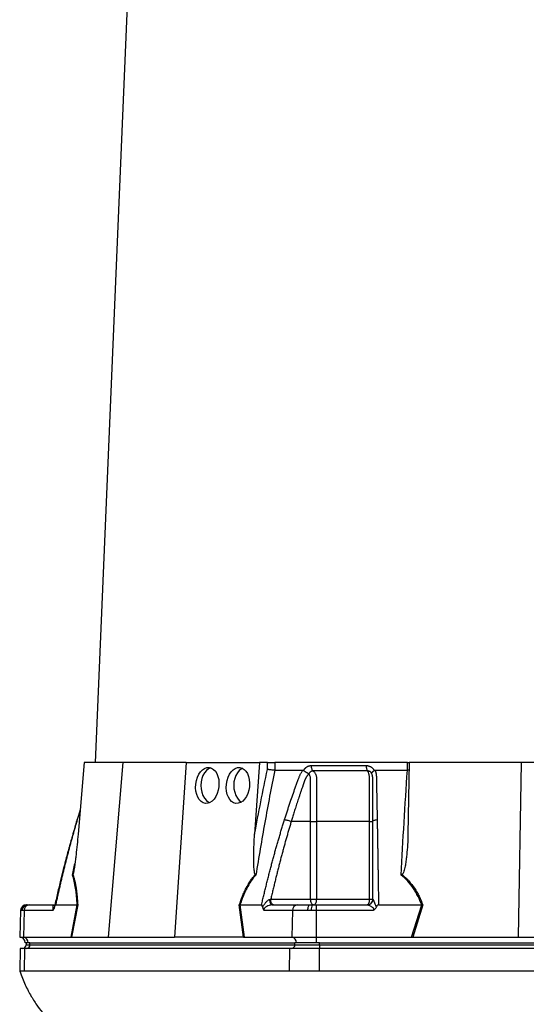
# Model space of a CAD drawing. Header units: millimetres. Extents: x 764 to 1378, y 655 to 2770.
# Tile 6 of 11: x 780 to 1047, y 1194 to 1713. Entities that reach past the tile are written whole.
import ezdxf

# ---------------------------------------------------------------- set-up
doc = ezdxf.new("R2010")
doc.units = ezdxf.units.MM

msp = doc.modelspace()

# ---------------------------------------------------------------- linework, layer by layer
at = {"color": 7, "linetype": 'Continuous', "lineweight": 25}
for p, q in [((855.67, 2174.37), (819.74, 1320.99)), ((813.92, 1320.99), (810.72, 1283.2)), ((834.4, 1320.99), (813.92, 1320.99)), ((834.4, 1320.99), (826.63, 1228.99)), ((867.74, 1320.99), (834.4, 1320.99)), ((867.74, 1320.99), (861.57, 1228.99)), ((867.74, 1320.99), (906.34, 1320.99)), ((906.34, 1320.99), (903.81, 1283.2)), ((910.69, 1320.99), (906.34, 1320.99)), ((910.6, 1317.44), (910.69, 1320.99)), ((914.51, 1320.99), (914.41, 1316.99)), ((984.44, 1320.99), (914.51, 1320.99)), ((984.41, 1316.99), (984.44, 1320.99)), ((984.44, 1320.99), (985.15, 1320.99)), ((985.32, 1320.99), (984.66, 1283.2)), ((1044.4, 1320.99), (985.32, 1320.99)), ((1044.4, 1320.99), (1042.8, 1228.99)), ((1111.09, 1320.99), (1044.4, 1320.99)), ((929.65, 1316.86), (929.72, 1316.99)), ((966.81, 1316.99), (966.89, 1316.86)), ((985.25, 1317.04), (984.41, 1316.99)), ((811.81, 1296.13), (810.17, 1290.85)), ((933.36, 1289.99), (923.14, 1289.99)), ((933.36, 1248.99), (933.36, 1289.99)), ((936.52, 1289.99), (936.52, 1248.99)), ((964.48, 1248.99), (964.48, 1289.99)), ((810.53, 1246.01), (807.34, 1228.99)), ((897.91, 1228.99), (895.75, 1246.01)), ((912.35, 1248.99), (933.36, 1248.99)), ((933.36, 1248.99), (936.52, 1248.99)), ((936.52, 1248.99), (964.48, 1248.99)), ((964.48, 1248.99), (966.15, 1248.99)), ((992.53, 1246.01), (987.18, 1228.99)), ((780.44, 1243.1), (779.95, 1228.99)), ((781.28, 1243.1), (780.77, 1243.1)), ((782.37, 1243.1), (781.28, 1243.1)), ((782.37, 1243.1), (781.94, 1228.99)), ((797.4, 1243.1), (782.37, 1243.1)), ((783.44, 1245.99), (783.7, 1245.99)), ((783.7, 1245.99), (784.11, 1245.99)), ((784.11, 1245.99), (784.97, 1245.99)), ((784.97, 1245.99), (798.43, 1245.99)), ((798.89, 1245.99), (810.28, 1245.99)), ((807.1, 1228.99), (810.29, 1245.99)), ((896.08, 1245.99), (898.24, 1228.99)), ((896.09, 1245.99), (907.48, 1245.99)), ((923.82, 1243.1), (908.79, 1243.1)), ((912.95, 1245.99), (926.42, 1245.99)), ((923.82, 1243.1), (923.4, 1228.99)), ((931.92, 1243.1), (923.82, 1243.1)), ((926.42, 1245.99), (932.83, 1245.99)), ((933.72, 1243.1), (931.92, 1243.1)), ((932.83, 1245.99), (934.26, 1245.99)), ((936.29, 1243.1), (933.72, 1243.1)), ((934.26, 1245.99), (936.29, 1245.99)), ((936.29, 1245.99), (963.23, 1245.99)), ((966.36, 1243.1), (936.29, 1243.1)), ((936.29, 1243.1), (936.29, 1228.99)), ((969.15, 1245.99), (991.94, 1245.99)), ((986.61, 1228.99), (991.95, 1245.99)), ((779.95, 1228.99), (781.94, 1228.99)), ((781.94, 1228.99), (807.1, 1228.99)), ((784.45, 1225.99), (782.84, 1225.99)), ((783.31, 1225.99), (783.31, 1224.99)), ((785.32, 1225.99), (784.45, 1225.99)), ((785.32, 1225.99), (925.04, 1225.99)), ((785.32, 1224.99), (785.32, 1225.99)), ((807.45, 1228.99), (826.63, 1228.99)), ((826.63, 1228.99), (861.57, 1228.99)), ((897.71, 1228.99), (861.57, 1228.99)), ((898.24, 1228.99), (923.4, 1228.99)), ((923.4, 1228.99), (936.29, 1228.99)), ((925.04, 1224.99), (925.04, 1225.99)), ((925.9, 1225.99), (925.04, 1225.99)), ((936.29, 1225.99), (925.9, 1225.99)), ((936.29, 1228.99), (986.61, 1228.99)), ((936.29, 1228.99), (936.29, 1225.99)), ((938.03, 1225.99), (936.29, 1225.99)), ((938.03, 1225.99), (1217.46, 1225.99)), ((938.03, 1224.99), (938.03, 1225.99)), ((987.49, 1228.99), (1042.8, 1228.99)), ((1042.8, 1228.99), (1112.69, 1228.99)), ((780.26, 1222.99), (780.05, 1210.98)), ((782.67, 1222.99), (780.26, 1222.99)), ((782.49, 1210.99), (782.67, 1222.99)), ((922.39, 1222.99), (782.67, 1222.99)), ((785.32, 1224.99), (925.04, 1224.99)), ((922.21, 1210.99), (922.39, 1222.99)), ((938.03, 1222.99), (922.39, 1222.99)), ((925.04, 1224.99), (938.03, 1224.99)), ((938.03, 1224.99), (1217.46, 1224.99)), ((938.03, 1224.99), (938.03, 1222.99)), ((938.03, 1210.99), (938.03, 1222.99)), ((1217.46, 1222.99), (938.03, 1222.99)), ((922.21, 1210.99), (782.49, 1210.99)), ((1217.46, 1210.99), (938.03, 1210.99))]:
    msp.add_line(p, q, dxfattribs=at)
at = {"color": 8, "linetype": 'Continuous', "lineweight": 25}
for p, q in [((811.78, 1295.66), (810.3, 1290.95)), ((810.19, 1290.84), (810.3, 1290.95)), ((807.74, 1261.75), (809.1, 1267.88)), ((780.77, 1243.1), (780.44, 1243.1)), ((783.31, 1224.99), (785.32, 1224.99))]:
    msp.add_line(p, q, dxfattribs=at)
at = {"color": 7, "linetype": 'Continuous', "lineweight": 25, "flags": 128}
for points in [[(880.71, 1318.3), (879.51, 1317.77), (878.37, 1316.89), (877.37, 1315.71), (876.55, 1314.27), (875.94, 1312.63), (875.56, 1310.85), (875.43, 1308.99), (875.56, 1307.14), (875.94, 1305.36), (876.55, 1303.71), (877.37, 1302.27), (878.37, 1301.09), (879.51, 1300.22), (880.1, 1299.91)], [(897.42, 1318.05), (896.88, 1317.77), (895.73, 1316.89), (894.73, 1315.71), (893.91, 1314.27), (893.3, 1312.63), (892.93, 1310.85), (892.8, 1308.99), (892.93, 1307.14), (893.3, 1305.36), (893.91, 1303.71), (894.73, 1302.27), (895.73, 1301.09), (896.83, 1300.24)], [(912.95, 1245.99), (912.75, 1246.05), (912.55, 1246.21), (912.36, 1246.47), (912.2, 1246.83), (912.07, 1247.26), (911.96, 1247.76), (911.9, 1248.3), (911.87, 1248.87)], [(934.86, 1245.99), (934.56, 1246.05), (934.28, 1246.22), (934.02, 1246.5), (933.8, 1246.87), (933.61, 1247.33), (933.47, 1247.84), (933.39, 1248.41), (933.36, 1248.99)], [(934.86, 1245.99), (935.18, 1246.05), (935.49, 1246.22), (935.78, 1246.5), (936.03, 1246.87), (936.24, 1247.33), (936.39, 1247.84), (936.49, 1248.41), (936.52, 1248.99)], [(963.15, 1245.99), (963.41, 1246.05), (963.66, 1246.22), (963.89, 1246.5), (964.09, 1246.87), (964.26, 1247.33), (964.38, 1247.84), (964.46, 1248.41), (964.48, 1248.99)], [(931.92, 1243.1), (931.94, 1243.67), (932, 1244.21), (932.09, 1244.71), (932.2, 1245.15), (932.34, 1245.51), (932.49, 1245.77), (932.66, 1245.94), (932.83, 1245.99)]]:
    msp.add_lwpolyline(points, dxfattribs=at)
at = {"color": 7, "linetype": 'Continuous', "lineweight": 25}
for centre, radius, start, end in [((963.21, 1248.97), 2.98, 270.3276, 358.0291), ((783.44, 1242.99), 3, 90, 178), ((783.74, 1243.03), 2.96, 90.6447, 178.6908), ((784.19, 1243.08), 2.91, 91.7006, 179.756), ((785.17, 1243.19), 2.8, 94.2201, 182.0086), ((926.62, 1243.19), 2.8, 94.2201, 182.0086), ((938.13, 1243.78), 4.46, 150.2422, 188.7865), ((779.84, 1225.99), 3, 0, 88), ((781.62, 1226.17), 2.84, 356.3893, 83.4229), ((923.07, 1226.17), 2.84, 356.3893, 83.4229), ((781.31, 1224.99), 2, 270, 0), ((783.44, 1224.87), 1.88, 274.4019, 3.8113), ((923.16, 1224.87), 1.88, 274.4019, 3.8113)]:
    msp.add_arc(centre, radius, start, end, dxfattribs=at)
for centre in [(878.88, 1308.99), (895, 1308.99)]:
    msp.add_ellipse(centre, major_axis=(1.04, 9.48), ratio=0.640333, dxfattribs=at)
for centre, major_axis, ratio, start_param, end_param in [((806.68, 1225.99), (5.92, 0.52), 0.499165, 1.397246, 1.415452), ((898.48, 1225.99), (11.1, -0.22), 0.269565, 1.627237, 1.645443), ((985.95, 1225.99), (17.02, 0.28), 0.175535, 1.477584, 1.49579)]:
    msp.add_ellipse(centre, major_axis=major_axis, ratio=ratio, start_param=start_param, end_param=end_param, dxfattribs=at)
for points, knots in [([(910.69, 1320.99), (910.96, 1320.99), (911.26, 1320.99), (911.91, 1320.99), (912.25, 1320.99), (912.77, 1320.99), (912.94, 1320.99), (913.28, 1320.99), (913.45, 1320.99), (913.94, 1320.99), (914.24, 1320.99), (914.51, 1320.99)], [0, 0, 0, 0, 0.25, 0.25, 0.5, 0.5, 0.625, 0.625, 0.75, 0.75, 1, 1, 1, 1]), ([(929.72, 1316.99), (929.76, 1317.06), (929.84, 1317.19), (929.97, 1317.38), (930.1, 1317.57), (930.23, 1317.75), (930.37, 1317.91), (930.52, 1318.08), (930.68, 1318.23), (930.84, 1318.37), (931, 1318.51), (931.17, 1318.64), (931.35, 1318.76), (931.53, 1318.87), (931.78, 1319.01), (932.09, 1319.16), (932.47, 1319.29), (932.85, 1319.39), (933.25, 1319.45), (933.51, 1319.46), (933.65, 1319.46)], [0, 0, 0, 0, 0.044249, 0.088103, 0.131644, 0.174954, 0.21812, 0.261226, 0.304357, 0.347601, 0.391041, 0.434763, 0.478847, 0.523375, 0.568424, 0.654803, 0.740537, 0.826241, 0.912528, 1, 1, 1, 1]), ([(933.65, 1319.46), (933.64, 1319.18), (933.66, 1318.89), (933.75, 1318.3), (933.81, 1318.01), (934, 1317.49), (934.11, 1317.26), (934.37, 1316.87), (934.51, 1316.71), (934.66, 1316.6)], [0, 0, 0, 0, 0.25, 0.25, 0.5, 0.5, 0.75, 0.75, 1, 1, 1, 1]), ([(962.63, 1319.46), (962.7, 1319.46), (962.85, 1319.46), (963.06, 1319.45), (963.28, 1319.42), (963.49, 1319.39), (963.69, 1319.34), (963.9, 1319.29), (964.11, 1319.23), (964.31, 1319.15), (964.51, 1319.07), (964.76, 1318.95), (965.07, 1318.78), (965.42, 1318.55), (965.74, 1318.3), (966.05, 1318.01), (966.33, 1317.7), (966.59, 1317.36), (966.74, 1317.12), (966.81, 1316.99)], [0, 0, 0, 0, 0.043919, 0.087472, 0.13073, 0.173768, 0.216664, 0.259492, 0.30233, 0.345255, 0.388344, 0.431671, 0.51489, 0.596546, 0.677156, 0.757259, 0.837405, 0.91814, 1, 1, 1, 1]), ([(962.63, 1319.46), (962.63, 1319.18), (962.64, 1318.88), (962.71, 1318.3), (962.76, 1318.01), (962.91, 1317.49), (963, 1317.26), (963.21, 1316.87), (963.32, 1316.71), (963.43, 1316.6)], [0, 0, 0, 0, 0.25, 0.25, 0.5, 0.5, 0.75, 0.75, 1, 1, 1, 1]), ([(914.42, 1316.99), (912.6, 1307.84), (910.86, 1298.66), (907.55, 1280.25), (905.97, 1271.01), (904.46, 1261.75)], [0, 0, 0, 0, 0.5, 0.5, 1, 1, 1, 1]), ([(914.41, 1316.99), (914.14, 1317), (913.84, 1317.02), (913.18, 1317.07), (912.84, 1317.11), (912.32, 1317.17), (912.15, 1317.19), (911.81, 1317.24), (911.65, 1317.26), (911.32, 1317.31), (911.17, 1317.34), (910.87, 1317.39), (910.73, 1317.42), (910.6, 1317.44)], [0, 0, 0, 0, 0.25, 0.25, 0.5, 0.5, 0.625, 0.625, 0.75, 0.75, 0.875, 0.875, 1, 1, 1, 1]), ([(919.61, 1290.95), (919.83, 1291.64), (920.27, 1293.01), (920.93, 1295.06), (921.59, 1297.1), (922.27, 1299.12), (923.15, 1301.74), (924.25, 1304.94), (925.37, 1308.1), (926.28, 1310.61), (926.83, 1312.1), (927.23, 1313.16), (927.47, 1313.76), (927.69, 1314.27), (927.92, 1314.78), (928.19, 1315.3), (928.51, 1315.88), (928.85, 1316.44), (929.1, 1316.81), (929.23, 1316.99)], [0, 0, 0, 0, 0.077777, 0.1552, 0.232272, 0.308995, 0.385372, 0.530526, 0.674474, 0.747423, 0.819615, 0.846383, 0.869761, 0.889755, 0.906383, 0.929523, 0.9528, 0.976272, 1, 1, 1, 1]), ([(932.29, 1314.97), (932.22, 1314.89), (932.09, 1314.75), (931.91, 1314.54), (931.73, 1314.32), (931.57, 1314.1), (931.41, 1313.88), (931.26, 1313.66), (931.12, 1313.44), (930.99, 1313.23), (930.86, 1313.01), (930.75, 1312.8), (930.64, 1312.59), (930.54, 1312.39), (930.43, 1312.14), (930.31, 1311.85), (930.18, 1311.52), (930.06, 1311.18), (929.95, 1310.85), (929.86, 1310.57), (929.78, 1310.33), (929.7, 1310.09), (929.59, 1309.78), (929.45, 1309.4), (929.16, 1308.56), (928.73, 1307.32), (928.18, 1305.72), (927.66, 1304.18), (927, 1302.19), (926.21, 1299.81), (925.32, 1297.07), (924.52, 1294.53), (923.8, 1292.19), (923.35, 1290.7), (923.14, 1289.99)], [0, 0, 0, 0, 0.010662, 0.021198, 0.031594, 0.041839, 0.051919, 0.061821, 0.071533, 0.08104, 0.09033, 0.099392, 0.108213, 0.116783, 0.125091, 0.138719, 0.152205, 0.165558, 0.178786, 0.1919, 0.198167, 0.207477, 0.219813, 0.235151, 0.25346, 0.319418, 0.382864, 0.443812, 0.502275, 0.618272, 0.726011, 0.825493, 0.916782, 1, 1, 1, 1]), ([(929.23, 1316.99), (929.26, 1316.99), (929.32, 1316.99), (929.41, 1316.97), (929.49, 1316.95), (929.57, 1316.91), (929.62, 1316.87), (929.65, 1316.86)], [0, 0, 0, 0, 0.212576, 0.416535, 0.614103, 0.807726, 1, 1, 1, 1]), ([(929.65, 1316.86), (929.69, 1316.83), (929.77, 1316.77), (929.89, 1316.68), (930.01, 1316.59), (930.13, 1316.51), (930.26, 1316.43), (930.38, 1316.34), (930.5, 1316.26), (930.62, 1316.19), (930.8, 1316.07), (931.04, 1315.93), (931.33, 1315.76), (931.59, 1315.61), (931.81, 1315.49), (931.99, 1315.39), (932.14, 1315.3), (932.26, 1315.23), (932.35, 1315.16), (932.39, 1315.11), (932.4, 1315.09)], [0, 0, 0, 0, 0.0486522, 0.0964893, 0.1433903, 0.189242, 0.2339407, 0.2773919, 0.3195116, 0.3602249, 0.3994652, 0.5061737, 0.6030824, 0.689684, 0.7658152, 0.8315822, 0.8872965, 0.9334411, 0.9706863, 1, 1, 1, 1]), ([(934.66, 1316.6), (934.61, 1316.6), (934.51, 1316.6), (934.36, 1316.59), (934.22, 1316.57), (934.08, 1316.54), (933.94, 1316.5), (933.8, 1316.45), (933.66, 1316.4), (933.46, 1316.29), (933.21, 1316.13), (932.95, 1315.89), (932.75, 1315.65), (932.6, 1315.44), (932.5, 1315.25), (932.45, 1315.13), (932.42, 1315.08)], [0, 0, 0, 0, 0.053313, 0.106595, 0.159871, 0.213166, 0.266505, 0.319913, 0.373415, 0.427036, 0.56447, 0.685213, 0.789238, 0.876442, 0.946711, 1, 1, 1, 1]), ([(933.36, 1289.99), (933.36, 1294.22), (933.36, 1298.45), (933.36, 1304.79), (933.35, 1307.44), (933.35, 1310.35), (933.35, 1311.27), (933.35, 1311.67), (933.35, 1311.93), (933.35, 1312.06), (933.35, 1312.46), (933.33, 1312.72), (933.26, 1313.23), (933.2, 1313.48), (933.06, 1313.96), (932.97, 1314.18), (932.8, 1314.48), (932.73, 1314.58), (932.59, 1314.75), (932.51, 1314.82), (932.43, 1314.89)], [0, 0, 0, 0, 0.5, 0.5, 0.75, 0.8125, 0.84375, 0.859375, 0.859375, 0.875, 0.875, 0.90625, 0.90625, 0.9375, 0.9375, 0.96875, 0.96875, 0.984375, 0.984375, 1, 1, 1, 1]), ([(963.43, 1316.6), (962.28, 1316.6), (959.82, 1316.6), (956.29, 1316.6), (952.58, 1316.6), (950.08, 1316.6), (947.48, 1316.6), (945, 1316.6), (941.4, 1316.6), (938.03, 1316.6), (935.73, 1316.6), (934.66, 1316.6)], [0.7589111, 0.7589111, 0.7589111, 0.7589111, 0.7820302, 0.8131687, 0.8443073, 0.8754458, 0.8754458, 0.9065844, 0.9377229, 0.9688615, 0.9919807, 0.9919807, 0.9919807, 0.9919807]), ([(934.66, 1316.6), (934.83, 1316.49), (934.99, 1316.35), (935.3, 1316.04), (935.45, 1315.86), (935.71, 1315.46), (935.83, 1315.24), (936.04, 1314.78), (936.13, 1314.53), (936.29, 1314.02), (936.35, 1313.74), (936.45, 1313.19), (936.48, 1312.91), (936.51, 1312.48), (936.51, 1312.34), (936.51, 1312.05), (936.51, 1311.9), (936.51, 1311.46), (936.51, 1308.85), (936.51, 1306.24), (936.52, 1299.28), (936.52, 1294.63), (936.52, 1289.99)], [0, 0, 0, 0, 0.03125, 0.03125, 0.0625, 0.0625, 0.09375, 0.09375, 0.125, 0.125, 0.15625, 0.15625, 0.1875, 0.1875, 0.203125, 0.203125, 0.21875, 0.21875, 0.25, 0.5, 0.5, 1, 1, 1, 1]), ([(965.65, 1315.08), (965.63, 1315.12), (965.6, 1315.2), (965.53, 1315.33), (965.45, 1315.48), (965.33, 1315.65), (965.19, 1315.82), (965.02, 1316), (964.81, 1316.18), (964.57, 1316.33), (964.3, 1316.46), (964.01, 1316.55), (963.72, 1316.6), (963.53, 1316.6), (963.43, 1316.6)], [0, 0, 0, 0, 0.038504, 0.086514, 0.144034, 0.211029, 0.287449, 0.37325, 0.468405, 0.572922, 0.680036, 0.786786, 0.893373, 1, 1, 1, 1]), ([(964.48, 1289.99), (964.48, 1294.63), (964.48, 1299.28), (964.48, 1306.24), (964.48, 1308.85), (964.48, 1311.46), (964.48, 1311.9), (964.48, 1312.05), (964.48, 1312.34), (964.48, 1312.48), (964.46, 1312.91), (964.44, 1313.19), (964.38, 1313.74), (964.34, 1314.02), (964.25, 1314.53), (964.19, 1314.78), (964.07, 1315.24), (964, 1315.46), (963.85, 1315.86), (963.77, 1316.04), (963.61, 1316.35), (963.52, 1316.49), (963.43, 1316.6)], [0, 0, 0, 0, 0.5, 0.5, 0.75, 0.78125, 0.78125, 0.796875, 0.796875, 0.8125, 0.8125, 0.84375, 0.84375, 0.875, 0.875, 0.90625, 0.90625, 0.9375, 0.9375, 0.96875, 0.96875, 1, 1, 1, 1]), ([(965.65, 1315.09), (965.65, 1315.1), (965.64, 1315.13), (965.62, 1315.17), (965.61, 1315.21), (965.6, 1315.26), (965.6, 1315.31), (965.6, 1315.36), (965.6, 1315.42), (965.61, 1315.49), (965.64, 1315.56), (965.67, 1315.64), (965.72, 1315.73), (965.78, 1315.83), (965.86, 1315.94), (965.96, 1316.07), (966.08, 1316.21), (966.24, 1316.36), (966.43, 1316.52), (966.64, 1316.69), (966.81, 1316.8), (966.89, 1316.86)], [0, 0, 0, 0, 0.017248, 0.037456, 0.060913, 0.087838, 0.118407, 0.152763, 0.191026, 0.233291, 0.279627, 0.330072, 0.384627, 0.443251, 0.505852, 0.572276, 0.648655, 0.730209, 0.816408, 0.906598, 1, 1, 1, 1]), ([(966.15, 1289.99), (966.15, 1291.21), (966.15, 1293.85), (966.15, 1298.08), (966.15, 1301.57), (966.15, 1304.17), (966.15, 1305.71), (966.15, 1307.31), (966.15, 1308.58), (966.15, 1309.49), (966.15, 1310.03), (966.15, 1310.56), (966.15, 1311.1), (966.15, 1311.63), (966.15, 1312.06), (966.15, 1312.39), (966.14, 1312.62), (966.12, 1312.85), (966.1, 1313.1), (966.07, 1313.35), (966.04, 1313.61), (965.99, 1313.88), (965.93, 1314.15), (965.87, 1314.42), (965.79, 1314.7), (965.73, 1314.88), (965.7, 1314.97)], [0, 0, 0, 0, 0.143085, 0.308796, 0.497427, 0.555835, 0.616742, 0.680167, 0.746121, 0.767405, 0.788723, 0.810074, 0.831456, 0.852865, 0.874301, 0.883002, 0.892336, 0.902282, 0.912815, 0.923904, 0.935514, 0.947608, 0.960145, 0.973084, 0.986383, 1, 1, 1, 1]), ([(966.89, 1316.86), (966.91, 1316.87), (966.96, 1316.9), (967.03, 1316.93), (967.11, 1316.96), (967.19, 1316.98), (967.28, 1316.99), (967.33, 1316.99), (967.36, 1316.99)], [0, 0, 0, 0, 0.160202, 0.321039, 0.484027, 0.650625, 0.822199, 1, 1, 1, 1]), ([(967.36, 1316.99), (967.4, 1316.89), (967.47, 1316.68), (967.57, 1316.37), (967.65, 1316.05), (967.73, 1315.73), (967.8, 1315.41), (967.86, 1315.09), (967.91, 1314.76), (967.95, 1314.44), (967.99, 1314.02), (968.03, 1313.43), (968.05, 1312.58), (968.06, 1311.52), (968.09, 1310.31), (968.12, 1308.29), (968.17, 1305.47), (968.24, 1301.87), (968.31, 1298.25), (968.37, 1294.62), (968.41, 1292.18), (968.44, 1290.95)], [0, 0, 0, 0, 0.013423, 0.026738, 0.039956, 0.053088, 0.066144, 0.079134, 0.09207, 0.104963, 0.117824, 0.141662, 0.172831, 0.217057, 0.263491, 0.312127, 0.449156, 0.58733, 0.723761, 0.861313, 1, 1, 1, 1]), ([(981.03, 1261.75), (981.54, 1271.01), (982.07, 1280.25), (983.2, 1298.66), (983.78, 1307.84), (984.39, 1316.99)], [0, 0, 0, 0, 0.5, 0.5, 1, 1, 1, 1]), ([(810.17, 1290.85), (809.65, 1289.12), (808.71, 1285.98), (807.5, 1281.76), (806.6, 1278.52), (805.96, 1276.21), (805.46, 1274.33), (804.85, 1272.08), (803.99, 1268.8), (802.84, 1264.3), (801.44, 1258.65), (799.88, 1252.11), (798.83, 1247.43), (798.29, 1245.03)], [0, 0, 0, 0, 0.114972, 0.208016, 0.279155, 0.328403, 0.359855, 0.402611, 0.476354, 0.574573, 0.69727, 0.844439, 1, 1, 1, 1]), ([(810.3, 1290.95), (810.11, 1290.28), (809.71, 1288.94), (809.12, 1286.92), (808.54, 1284.88), (807.96, 1282.83), (807.39, 1280.77), (806.82, 1278.69), (806.26, 1276.6), (805.7, 1274.5), (805.15, 1272.39), (804.6, 1270.26), (804.06, 1268.12), (803.52, 1265.96), (802.98, 1263.8), (802.46, 1261.62), (801.93, 1259.42), (801.41, 1257.22), (800.9, 1255), (800.39, 1252.76), (799.88, 1250.52), (799.38, 1248.26), (799.05, 1246.75), (798.89, 1245.99)], [0, 0, 0, 0, 0.0453363, 0.0908939, 0.1366742, 0.1826782, 0.2289071, 0.2753619, 0.3220437, 0.3689537, 0.4160929, 0.4634623, 0.5110629, 0.5588958, 0.6069619, 0.6552622, 0.7037976, 0.7525692, 0.8015777, 0.8508242, 0.9003095, 0.9500345, 1, 1, 1, 1]), ([(907.48, 1245.99), (907.67, 1246.83), (908.06, 1248.5), (908.65, 1250.99), (909.25, 1253.47), (909.85, 1255.93), (910.46, 1258.38), (911.07, 1260.81), (911.69, 1263.22), (912.32, 1265.62), (912.95, 1268), (913.59, 1270.37), (914.23, 1272.72), (914.88, 1275.06), (915.54, 1277.37), (916.2, 1279.68), (916.87, 1281.96), (917.55, 1284.23), (918.23, 1286.49), (918.92, 1288.73), (919.38, 1290.21), (919.61, 1290.95)], [0, 0, 0, 0, 0.055211, 0.110128, 0.164753, 0.219086, 0.273129, 0.326884, 0.38035, 0.43353, 0.486425, 0.539036, 0.591365, 0.643413, 0.695181, 0.746671, 0.797884, 0.848822, 0.899487, 0.949879, 1, 1, 1, 1]), ([(923.14, 1289.99), (922.92, 1289.28), (922.5, 1287.86), (921.86, 1285.71), (921.23, 1283.54), (920.61, 1281.36), (919.99, 1279.16), (919.37, 1276.94), (918.76, 1274.7), (918.15, 1272.45), (917.55, 1270.18), (916.95, 1267.9), (916.36, 1265.59), (915.77, 1263.27), (915.19, 1260.93), (914.61, 1258.58), (914.04, 1256.21), (913.47, 1253.82), (912.9, 1251.41), (912.53, 1249.8), (912.35, 1248.99)], [0, 0, 0, 0, 0.052635, 0.105608, 0.158921, 0.212573, 0.266566, 0.320902, 0.37558, 0.430604, 0.485973, 0.541688, 0.597751, 0.654162, 0.710923, 0.768034, 0.825496, 0.883311, 0.941478, 1, 1, 1, 1]), ([(919.61, 1290.95), (919.82, 1290.93), (920.08, 1290.89), (920.66, 1290.77), (920.98, 1290.69), (921.63, 1290.51), (921.97, 1290.41), (922.6, 1290.2), (922.89, 1290.09), (923.14, 1289.99)], [0, 0, 0, 0, 0.25, 0.25, 0.5, 0.5, 0.75, 0.75, 1, 1, 1, 1]), ([(933.36, 1289.99), (933.84, 1289.99), (934.4, 1289.99), (935.51, 1289.99), (936.06, 1289.99), (936.52, 1289.99)], [0, 0, 0, 0, 0.5, 0.5, 1, 1, 1, 1]), ([(964.48, 1289.99), (964.98, 1289.99), (965.41, 1289.99), (965.99, 1289.99), (966.15, 1289.99), (966.15, 1289.99)], [0, 0, 0, 0, 0.5, 0.5, 1, 1, 1, 1]), ([(966.15, 1289.99), (966.15, 1290.09), (966.2, 1290.2), (966.41, 1290.41), (966.58, 1290.51), (967, 1290.69), (967.27, 1290.77), (967.83, 1290.89), (968.14, 1290.93), (968.44, 1290.95)], [0, 0, 0, 0, 0.25, 0.25, 0.5, 0.5, 0.75, 0.75, 1, 1, 1, 1]), ([(966.15, 1248.99), (966.15, 1249.85), (966.15, 1251.55), (966.15, 1254.1), (966.15, 1256.63), (966.15, 1259.13), (966.15, 1261.62), (966.15, 1264.09), (966.15, 1266.54), (966.15, 1268.97), (966.15, 1271.39), (966.15, 1273.78), (966.15, 1276.15), (966.15, 1278.51), (966.15, 1280.84), (966.15, 1283.16), (966.15, 1285.45), (966.15, 1287.73), (966.15, 1289.24), (966.15, 1289.99)], [0, 0, 0, 0, 0.061953, 0.123509, 0.18467, 0.245435, 0.305808, 0.365787, 0.425376, 0.484574, 0.543383, 0.601804, 0.659839, 0.717488, 0.774754, 0.831636, 0.888137, 0.944258, 1, 1, 1, 1]), ([(968.44, 1290.95), (968.45, 1290.28), (968.47, 1288.94), (968.51, 1286.92), (968.54, 1284.88), (968.58, 1282.83), (968.61, 1280.77), (968.65, 1278.69), (968.68, 1276.6), (968.72, 1274.5), (968.75, 1272.39), (968.79, 1270.26), (968.82, 1268.12), (968.85, 1265.96), (968.89, 1263.8), (968.92, 1261.62), (968.96, 1259.42), (968.99, 1257.22), (969.02, 1255), (969.05, 1252.76), (969.09, 1250.52), (969.12, 1248.26), (969.14, 1246.75), (969.15, 1245.99)], [0, 0, 0, 0, 0.045336, 0.090894, 0.136674, 0.182678, 0.228907, 0.275362, 0.322044, 0.368954, 0.416093, 0.463462, 0.511063, 0.558896, 0.606962, 0.655262, 0.703798, 0.752569, 0.801578, 0.850824, 0.900309, 0.950034, 1, 1, 1, 1]), ([(810.72, 1283.2), (810.57, 1281.39), (810.41, 1279.59), (810.05, 1275.99), (809.86, 1274.19), (809.56, 1271.49), (809.45, 1270.6), (809.22, 1268.81), (809.11, 1267.91), (808.92, 1266.58), (808.85, 1266.13), (808.72, 1265.25), (808.65, 1264.81), (808.5, 1263.94), (808.41, 1263.51), (808.27, 1262.88), (808.23, 1262.67), (808.14, 1262.38), (808.11, 1262.29), (808.05, 1262.12), (808.01, 1262.04), (807.97, 1261.99)], [0, 0, 0, 0, 0.25, 0.25, 0.5, 0.5, 0.625, 0.625, 0.75, 0.75, 0.8125, 0.8125, 0.875, 0.875, 0.9375, 0.9375, 0.96875, 0.96875, 0.984375, 0.984375, 1, 1, 1, 1]), ([(904.19, 1261.99), (904.12, 1262.04), (904.08, 1262.12), (903.99, 1262.29), (903.96, 1262.39), (903.86, 1262.68), (903.82, 1262.89), (903.7, 1263.52), (903.64, 1263.95), (903.55, 1264.82), (903.52, 1265.26), (903.46, 1266.15), (903.44, 1266.59), (903.39, 1267.93), (903.37, 1268.82), (903.35, 1270.61), (903.36, 1271.5), (903.39, 1274.19), (903.44, 1275.99), (903.59, 1279.59), (903.68, 1281.4), (903.81, 1283.2)], [0, 0, 0, 0, 0.015625, 0.015625, 0.03125, 0.03125, 0.0625, 0.0625, 0.125, 0.125, 0.1875, 0.1875, 0.25, 0.25, 0.375, 0.375, 0.5, 0.5, 0.75, 0.75, 1, 1, 1, 1]), ([(984.66, 1283.2), (984.63, 1281.39), (984.56, 1279.59), (984.36, 1275.99), (984.22, 1274.19), (983.94, 1271.49), (983.84, 1270.6), (983.6, 1268.81), (983.46, 1267.91), (983.22, 1266.58), (983.14, 1266.13), (982.94, 1265.25), (982.84, 1264.81), (982.6, 1263.94), (982.46, 1263.51), (982.2, 1262.88), (982.11, 1262.67), (981.93, 1262.38), (981.87, 1262.29), (981.72, 1262.12), (981.63, 1262.04), (981.53, 1261.99)], [0, 0, 0, 0, 0.25, 0.25, 0.5, 0.5, 0.625, 0.625, 0.75, 0.75, 0.8125, 0.8125, 0.875, 0.875, 0.9375, 0.9375, 0.96875, 0.96875, 0.984375, 0.984375, 1, 1, 1, 1]), ([(810.28, 1245.99), (810.2, 1247.52), (810.1, 1249.01), (809.89, 1251.2), (809.81, 1251.91), (809.64, 1253.33), (809.55, 1254.02), (809.24, 1256.03), (809, 1257.29), (808.43, 1259.65), (808.11, 1260.75), (807.74, 1261.75)], [0, 0, 0, 0, 0.25, 0.25, 0.375, 0.375, 0.5, 0.5, 0.75, 0.75, 1, 1, 1, 1]), ([(807.97, 1261.99), (808.15, 1261.48), (808.33, 1260.94), (808.65, 1259.82), (808.8, 1259.23), (809.23, 1257.42), (809.47, 1256.13), (809.78, 1254.09), (809.88, 1253.39), (810.05, 1251.97), (810.13, 1251.25), (810.34, 1249.05), (810.45, 1247.55), (810.53, 1246.01)], [0, 0, 0, 0, 0.125, 0.125, 0.25, 0.25, 0.5, 0.5, 0.625, 0.625, 0.75, 0.75, 1, 1, 1, 1]), ([(895.75, 1246.01), (896.26, 1247.55), (896.8, 1249.06), (897.7, 1251.26), (898.01, 1251.98), (898.65, 1253.4), (898.99, 1254.09), (900.04, 1256.13), (900.79, 1257.42), (902, 1259.23), (902.42, 1259.82), (903.29, 1260.94), (903.73, 1261.48), (904.19, 1261.99)], [0, 0, 0, 0, 0.25, 0.25, 0.375, 0.375, 0.5, 0.5, 0.75, 0.75, 0.875, 0.875, 1, 1, 1, 1]), ([(904.46, 1261.75), (903.55, 1260.75), (902.69, 1259.65), (901.09, 1257.3), (900.35, 1256.03), (899.31, 1254.02), (898.97, 1253.33), (898.33, 1251.92), (898.02, 1251.2), (897.13, 1249.02), (896.59, 1247.52), (896.09, 1245.99)], [0, 0, 0, 0, 0.25, 0.25, 0.5, 0.5, 0.625, 0.625, 0.75, 0.75, 1, 1, 1, 1]), ([(991.94, 1245.99), (991.36, 1247.52), (990.71, 1249.02), (989.62, 1251.2), (989.23, 1251.92), (988.42, 1253.33), (987.99, 1254.02), (986.64, 1256.03), (985.65, 1257.3), (983.49, 1259.65), (982.31, 1260.75), (981.03, 1261.75)], [0, 0, 0, 0, 0.25, 0.25, 0.375, 0.375, 0.5, 0.5, 0.75, 0.75, 1, 1, 1, 1]), ([(981.53, 1261.99), (982.17, 1261.48), (982.78, 1260.94), (983.97, 1259.82), (984.54, 1259.23), (986.19, 1257.42), (987.18, 1256.13), (988.54, 1254.09), (988.97, 1253.4), (989.79, 1251.98), (990.18, 1251.26), (991.28, 1249.06), (991.94, 1247.55), (992.53, 1246.01)], [0, 0, 0, 0, 0.125, 0.125, 0.25, 0.25, 0.5, 0.5, 0.625, 0.625, 0.75, 0.75, 1, 1, 1, 1]), ([(908.1, 1244.58), (908.26, 1245.05), (908.48, 1245.49), (908.98, 1246.35), (909.26, 1246.75), (909.88, 1247.51), (910.23, 1247.87), (910.8, 1248.33), (911, 1248.48), (911.42, 1248.72), (911.64, 1248.81), (911.87, 1248.87)], [0, 0, 0, 0, 0.25, 0.25, 0.5, 0.5, 0.75, 0.75, 0.875, 0.875, 1, 1, 1, 1]), ([(913.85, 1245.99), (913.65, 1245.99), (913.45, 1246.07), (913.09, 1246.37), (912.92, 1246.59), (912.65, 1247.15), (912.53, 1247.48), (912.38, 1248.21), (912.35, 1248.6), (912.35, 1248.99)], [0, 0, 0, 0, 0.25, 0.25, 0.5, 0.5, 0.75, 0.75, 1, 1, 1, 1]), ([(963.15, 1245.99), (963.54, 1245.99), (963.94, 1246.07), (964.66, 1246.37), (965, 1246.59), (965.55, 1247.15), (965.77, 1247.48), (966.07, 1248.21), (966.15, 1248.6), (966.15, 1248.99)], [0, 0, 0, 0, 0.25, 0.25, 0.5, 0.5, 0.75, 0.75, 1, 1, 1, 1]), ([(966.19, 1248.87), (966.23, 1248.81), (966.28, 1248.72), (966.41, 1248.48), (966.48, 1248.33), (966.71, 1247.87), (966.87, 1247.51), (967.2, 1246.75), (967.36, 1246.35), (967.65, 1245.49), (967.77, 1245.05), (967.84, 1244.58)], [0, 0, 0, 0, 0.125, 0.125, 0.25, 0.25, 0.5, 0.5, 0.75, 0.75, 1, 1, 1, 1]), ([(797.4, 1243.1), (797.45, 1243.19), (797.49, 1243.3), (797.57, 1243.53), (797.61, 1243.65), (797.65, 1243.9), (797.67, 1244.01), (797.68, 1244.22), (797.68, 1244.31), (797.67, 1244.56), (797.66, 1244.7), (797.64, 1244.96), (797.64, 1245.08), (797.65, 1245.4), (797.69, 1245.59), (797.85, 1245.81), (797.93, 1245.87), (798.08, 1245.94), (798.14, 1245.96), (798.27, 1245.98), (798.35, 1245.99), (798.43, 1245.99)], [0, 0, 0, 0, 0.0625, 0.0625, 0.125, 0.125, 0.1875, 0.1875, 0.25, 0.25, 0.375, 0.375, 0.5, 0.5, 0.75, 0.75, 0.875, 0.875, 0.9375, 0.9375, 1, 1, 1, 1]), ([(798.19, 1244.58), (798.15, 1244.42), (798.1, 1244.26), (797.99, 1243.97), (797.93, 1243.83), (797.79, 1243.58), (797.72, 1243.47), (797.57, 1243.27), (797.48, 1243.18), (797.4, 1243.1)], [0, 0, 0, 0, 0.25, 0.25, 0.5, 0.5, 0.75, 0.75, 1, 1, 1, 1]), ([(798.89, 1245.99), (798.8, 1245.99), (798.72, 1245.92), (798.57, 1245.72), (798.51, 1245.59), (798.4, 1245.32), (798.36, 1245.18), (798.27, 1244.89), (798.22, 1244.74), (798.19, 1244.58)], [0, 0, 0, 0, 0.25, 0.25, 0.5, 0.5, 0.75, 0.75, 1, 1, 1, 1]), ([(798.35, 1245.3), (798.31, 1245.14), (798.26, 1244.91), (798.2, 1244.66), (798.19, 1244.58)], [0, 0, 0, 0, 0.6691779, 1, 1, 1, 1]), ([(908.1, 1244.58), (908.04, 1244.89), (907.97, 1245.19), (907.83, 1245.59), (907.78, 1245.71), (907.68, 1245.86), (907.65, 1245.91), (907.57, 1245.97), (907.53, 1245.99), (907.49, 1245.99)], [0, 0, 0, 0, 0.5, 0.5, 0.75, 0.75, 0.875, 0.875, 1, 1, 1, 1]), ([(908.1, 1244.58), (908.13, 1244.42), (908.16, 1244.26), (908.26, 1243.97), (908.31, 1243.83), (908.43, 1243.58), (908.5, 1243.47), (908.64, 1243.27), (908.71, 1243.18), (908.79, 1243.1)], [0, 0, 0, 0, 0.25, 0.25, 0.5, 0.5, 0.75, 0.75, 1, 1, 1, 1]), ([(912.95, 1245.99), (912.7, 1245.99), (912.45, 1245.96), (911.96, 1245.87), (911.72, 1245.81), (911.03, 1245.59), (910.6, 1245.41), (910.01, 1245.08), (909.82, 1244.96), (909.45, 1244.71), (909.28, 1244.56), (909.04, 1244.31), (908.96, 1244.22), (908.83, 1244.01), (908.77, 1243.9), (908.71, 1243.65), (908.7, 1243.53), (908.72, 1243.3), (908.75, 1243.2), (908.79, 1243.1)], [0, 0, 0, 0, 0.125, 0.125, 0.25, 0.25, 0.5, 0.5, 0.625, 0.625, 0.75, 0.75, 0.8125, 0.8125, 0.875, 0.875, 0.9375, 0.9375, 1, 1, 1, 1]), ([(936.29, 1245.99), (936.29, 1245.99), (936.29, 1245.93), (936.29, 1245.65), (936.29, 1245.43), (936.29, 1244.87), (936.29, 1244.53), (936.29, 1243.81), (936.29, 1243.44), (936.29, 1243.1)], [0, 0, 0, 0, 0.25, 0.25, 0.5, 0.5, 0.75, 0.75, 1, 1, 1, 1]), ([(966.36, 1243.1), (966.44, 1243.19), (966.51, 1243.3), (966.61, 1243.53), (966.64, 1243.65), (966.63, 1243.9), (966.59, 1244.01), (966.46, 1244.22), (966.39, 1244.31), (966.14, 1244.56), (965.95, 1244.7), (965.57, 1244.96), (965.38, 1245.08), (964.8, 1245.4), (964.41, 1245.59), (963.88, 1245.81), (963.72, 1245.87), (963.5, 1245.94), (963.43, 1245.96), (963.32, 1245.98), (963.27, 1245.99), (963.23, 1245.99)], [0, 0, 0, 0, 0.0625, 0.0625, 0.125, 0.125, 0.1875, 0.1875, 0.25, 0.25, 0.375, 0.375, 0.5, 0.5, 0.75, 0.75, 0.875, 0.875, 0.9375, 0.9375, 1, 1, 1, 1]), ([(967.84, 1244.58), (967.76, 1244.42), (967.68, 1244.26), (967.48, 1243.97), (967.36, 1243.83), (967.11, 1243.58), (966.97, 1243.47), (966.67, 1243.27), (966.52, 1243.18), (966.36, 1243.1)], [0, 0, 0, 0, 0.25, 0.25, 0.5, 0.5, 0.75, 0.75, 1, 1, 1, 1]), ([(969.15, 1245.99), (968.98, 1245.99), (968.82, 1245.92), (968.54, 1245.72), (968.43, 1245.59), (968.23, 1245.32), (968.14, 1245.18), (967.98, 1244.89), (967.9, 1244.74), (967.84, 1244.58)], [0, 0, 0, 0, 0.25, 0.25, 0.5, 0.5, 0.75, 0.75, 1, 1, 1, 1]), ([(780.05, 1210.99), (780.93, 1208.59), (782.61, 1204.03), (785.86, 1197.9), (789.22, 1192.69), (792.58, 1188.35), (795.42, 1185.13), (797.19, 1183.43), (797.82, 1182.83)], [0, 0, 0, 0, 0.227858, 0.43344, 0.617531, 0.78059, 0.92285, 1, 1, 1, 1]), ([(938.03, 1210.99), (937.14, 1210.99), (935.47, 1210.99), (933.16, 1210.99), (930.98, 1210.99), (929.59, 1210.99), (928.21, 1210.99), (926.91, 1210.99), (925.17, 1210.99), (923.6, 1210.99), (922.66, 1210.99), (922.21, 1210.99)], [0.66072828, 0.66072828, 0.66072828, 0.66072828, 0.66221288, 0.66369747, 0.66518207, 0.66666667, 0.66666667, 0.66815126, 0.66963586, 0.67112046, 0.67260505, 0.67260505, 0.67260505, 0.67260505])]:
    msp.add_open_spline(points, degree=3, knots=knots, dxfattribs=at)
for points in [[(933.65, 1319.46), (942.94, 1319.46), (952.62, 1319.46), (962.63, 1319.46)], [(903.81, 1283.2), (905.93, 1294.66), (908.19, 1306.08), (910.6, 1317.44)], [(914.42, 1316.99), (916.82, 1316.99), (921.69, 1316.99), (926.69, 1316.99), (929.23, 1316.99)], [(967.36, 1316.99), (970.16, 1316.99), (975.79, 1316.99), (981.52, 1316.99), (984.4, 1316.99)], [(964.48, 1289.99), (954.83, 1289.99), (945.49, 1289.99), (936.52, 1289.99)], [(807.97, 1261.99), (807.91, 1261.91), (807.83, 1261.83), (807.74, 1261.75)], [(904.19, 1261.99), (904.29, 1261.91), (904.38, 1261.83), (904.46, 1261.75)], [(981.53, 1261.99), (981.37, 1261.91), (981.2, 1261.83), (981.03, 1261.75)], [(810.29, 1245.99), (810.38, 1246), (810.47, 1246.01), (810.53, 1246.01)], [(896.08, 1245.99), (895.98, 1246), (895.87, 1246.01), (895.75, 1246.01)], [(911.87, 1248.87), (912.03, 1248.91), (912.19, 1248.95), (912.35, 1248.99)], [(966.15, 1248.99), (966.15, 1248.95), (966.16, 1248.91), (966.19, 1248.87)], [(991.95, 1245.99), (992.15, 1246), (992.34, 1246.01), (992.53, 1246.01)], [(810.29, 1245.99), (810.28, 1245.99), (810.28, 1245.99), (810.28, 1245.99)], [(896.09, 1245.99), (896.09, 1245.99), (896.08, 1245.99), (896.08, 1245.99)], [(991.95, 1245.99), (991.95, 1245.99), (991.94, 1245.99), (991.94, 1245.99)], [(807.1, 1228.99), (807.2, 1228.99), (807.28, 1228.99), (807.34, 1228.99)], [(897.91, 1228.99), (898.03, 1228.99), (898.14, 1228.99), (898.24, 1228.99)], [(986.61, 1228.99), (986.8, 1228.99), (986.99, 1228.99), (987.18, 1228.99)], [(782.49, 1210.99), (782.05, 1210.99), (781.32, 1210.99), (780.59, 1210.99), (780.15, 1210.99), (780.05, 1210.99), (780.05, 1210.99)]]:
    msp.add_open_spline(points, degree=3, dxfattribs=at)

doc.saveas('drawing.dxf')
